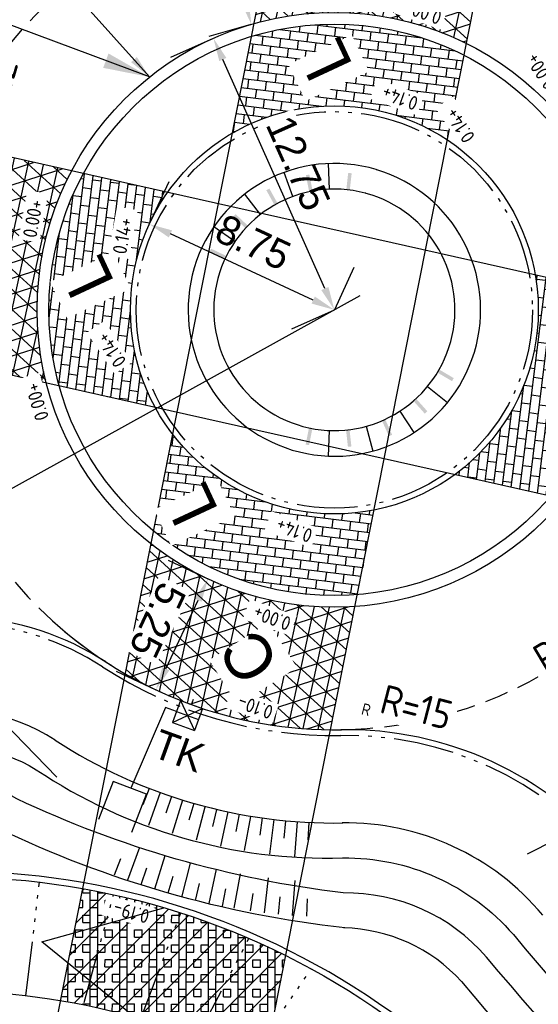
# Model space of a CAD drawing. Header units: metres. Extents: x 121793 to 127505, y 451003 to 453667.
# Tile 21 of 40: x 122173 to 122195, y 452578 to 452620. Entities that reach past the tile are written whole.
import ezdxf

# ---------------------------------------------------------------- set-up
doc = ezdxf.new("R2010")
doc.units = ezdxf.units.M
doc.header["$LTSCALE"] = 4
for name, pattern in [('ontwerpbestand sloot WK$0$STIPPELFIJN', [0.375, 0.25, -0.125]), ('ontwerpbestand sloot WK$0$STREEP-2X-PUNT', [1.03, 0.65, -0.1, 0.04, -0.1, 0.04, -0.1]), ('STREEP-4X-PUNT', [1.3100000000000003, 0.65, -0.1, 0.04, -0.1, 0.04, -0.1, 0.04, -0.1, 0.04, -0.1])]:
    doc.linetypes.add(name, pattern=pattern)
for name, color, linetype in [('WEG-AS-BEMATING18', 1, 'Continuous'), ('WEG-NW-ARCERING18', 1, 'Continuous'), ('WEG-NW-BAND-10x20', 7, 'STREEP-4X-PUNT'), ('WEG-NW-BAND-11_22', 7, 'ontwerpbestand sloot WK$0$STREEP-2X-PUNT'), ('WEG-NW-BAND-15_25', 7, 'FENCELINE1'), ('WEG-NW-BERM', 3, 'Continuous'), ('WEG-NW-HOOGTE ROTONDE', 4, 'Continuous'), ('WEG-NW-MARKERING', 7, 'ontwerpbestand sloot WK$0$STIPPELFIJN'), ('WEG-NW-RIOLERING', 4, 'RIOLERING'), ('WEG-NW-RIOLERING KOLKLEIDING 125', 3, 'DRAINAGE'), ('WEG-NW-RIOLERING-cont', 4, 'Continuous'), ('WEG-NW-ROTONDEBAND', 7, 'Continuous'), ('WEG-NW-VERHARDING', 42, 'Continuous'), ('WEG-NW-VERHARDINGSTYPE', 2, 'Continuous'), ('WEG-NW-WATERGANG', 5, 'Continuous'), ('WEG-XX-BEMATING25', 7, 'Continuous'), ('WEG-XX-HULPLIJNEN', 40, 'Continuous'), ('WEG-XX-TEKST 1 op 200', 7, 'Continuous'), ('WEG-XX-TEKST25', 7, 'Continuous'), ('WEG-XX-TEKST25 RADIUS', 7, 'Continuous'), ('WEG-XX-TEKST25 RADIUS 1 op 200', 7, 'Continuous')]:
    doc.layers.add(name, color=color, linetype=linetype)
doc.layers.add('WEG-NW-HULPLIJNEN', color=40, linetype='Continuous', plot=False)
doc.styles.add('25MM-500', font='provutr.shx', dxfattribs={"height": 1.25})
doc.styles.add('DIMENSIE', font='provutr.shx')
doc.styles.add('ontwerpbestand sloot WK$0$50MM-500', font='provutr.shx', dxfattribs={"height": 2.5})
doc.styles.add('ontwerpbestand sloot WK$0$DIMENSIE', font='provutr.shx')
doc.styles.add('STANDAARD', font='isocp2.shx')
doc.linetypes.add('DRAINAGE', pattern='A,0.4,-0.1,[202,BLOK.SHX,S=0.125,R=0,X=0,Y=0],-0.2', length=0.7000000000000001)
doc.linetypes.add('FENCELINE1', pattern='A,6.35,-2.54,[133,ltypeshp.shx,S=2.54,R=0,X=-2.54,Y=0],-2.54,25.4', length=36.83)
doc.linetypes.add('RIOLERING', pattern='A,0.8,-0.4,[201,BLOK.SHX,S=0.25,R=0,X=0,Y=0],-0.2', length=1.4)
doc.dimstyles.new('ontwerpbestand sloot WK$0$WVV500', dxfattribs={"dimtxt": 1.25, "dimasz": 1, "dimexe": 0, "dimexo": 2, "dimgap": 0.5, "dimtad": 1, "dimzin": 0, "dimdsep": 46, "dimtxsty": 'ontwerpbestand sloot WK$0$DIMENSIE', "dimcen": 0, "dimdle": 1.25, "dimclrd": 256, "dimclre": 256, "dimclrt": 256, "dimaunit": 2, "dimadec": 0, "dimazin": 0, "dimtfac": 1, "dimtdec": 3, "dimtix": 1, "dimtmove": 2, "dimatfit": 3, "dimfxl": 0, "dimtolj": 1, "dimtzin": 0, "dimarcsym": 0})
doc.dimstyles.new('WVV500', dxfattribs={"dimtxt": 1.25, "dimasz": 1, "dimexe": 0, "dimexo": 2, "dimgap": 0.5, "dimtad": 1, "dimzin": 0, "dimdsep": 46, "dimtxsty": 'DIMENSIE', "dimcen": 0, "dimdle": 1.25, "dimclrd": 256, "dimclre": 256, "dimclrt": 256, "dimaunit": 2, "dimadec": 0, "dimazin": 0, "dimtfac": 1, "dimtdec": 3, "dimtix": 1, "dimtmove": 2, "dimatfit": 3, "dimfxl": 0, "dimtolj": 1, "dimtzin": 0, "dimarcsym": 0})
pattern_1 = [(83.00000000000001, (0, 0), (-0.3781600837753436, 0.04643221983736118), []), (173, (0, 0), (-0.09286443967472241, -0.7563201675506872), [0.3809999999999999, -0.3809999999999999]), (173, (0.04643221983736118, 0.3781600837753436), (-0.09286443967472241, -0.7563201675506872), [-0.3809999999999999, 0.3809999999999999])]

# ---------------------------------------------------------------- blocks, each defined once
blk = doc.blocks.new('*D43')
at = {"layer": 'Defpoints', "color": 0, "linetype": 'Continuous', "transparency": 16777216}
for p in [(122178.5969658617, 452611.5465480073), (122178.5969764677, 452611.546570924), (122186.5377781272, 452607.8714969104)]:
    blk.add_point(p, dxfattribs=at)
at = {"layer": 'WEG-XX-BEMATING25', "linetype": 'Continuous', "lineweight": -2, "transparency": 16777216}
for p, q in [((122179.436977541, 452613.3615908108), (122178.5969764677, 452611.546570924)), ((122185.6302673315, 452608.2915256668), (122179.5044978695, 452611.1265650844)), ((122187.3777898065, 452609.6865397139), (122186.5377887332, 452607.8715198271))]:
    blk.add_line(p, q, dxfattribs=at)
at = {"layer": 'WEG-XX-BEMATING25', "linetype": 'Continuous', "transparency": 16777216}
for points in [[(122179.5744988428, 452611.2778186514), (122179.4344968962, 452610.9753115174), (122178.5969764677, 452611.546570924)], [(122185.7002683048, 452608.4427792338), (122185.5602663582, 452608.1402720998), (122186.5377887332, 452607.8715198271)]]:
    blk.add_solid(points, dxfattribs=at)
at = {"layer": 'WEG-XX-BEMATING25', "linetype": 'Continuous', "transparency": 16777216, "insert": (122183.0560123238, 452610.7648448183), "char_height": 1.25, "attachment_point": 5, "rotation": 335.16504382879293, "style": 'ontwerpbestand sloot WK$0$DIMENSIE', "bg_fill": 3, "box_fill_scale": 1.1, "bg_fill_color": 256, "bg_fill_true_color": 13158600, "bg_fill_transparency": 0}
blk.add_mtext('\\A1;8.75', dxfattribs=at)
blk = doc.blocks.new('*D44')
at = {"layer": 'Defpoints', "color": 0, "linetype": 'Continuous', "transparency": 16777216}
for p in [(122181.3460959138, 452619.5166218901), (122181.3460959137, 452619.5166218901), (122186.537788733, 452607.8715198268)]:
    blk.add_point(p, dxfattribs=at)
at = {"layer": 'WEG-XX-BEMATING25', "linetype": 'Continuous', "lineweight": -2, "transparency": 16777216}
for p, q in [((122179.5194108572, 452618.7022376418), (122181.3460959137, 452619.5166218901)), ((122186.1305966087, 452608.7848623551), (122181.7532880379, 452618.6032793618)), ((122184.7111036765, 452607.0571355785), (122186.5377887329, 452607.8715198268))]:
    blk.add_line(p, q, dxfattribs=at)
at = {"layer": 'WEG-XX-BEMATING25', "linetype": 'Continuous', "transparency": 16777216}
for points in [[(122181.9055117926, 452618.6711447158), (122181.6010642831, 452618.5354140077), (122181.3460959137, 452619.5166218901)], [(122186.2828203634, 452608.8527277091), (122185.978372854, 452608.716997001), (122186.5377887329, 452607.8715198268)]]:
    blk.add_solid(points, dxfattribs=at)
at = {"layer": 'WEG-XX-BEMATING25', "linetype": 'Continuous', "transparency": 16777216, "insert": (122184.9848098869, 452614.1590086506), "char_height": 1.25, "attachment_point": 5, "rotation": 294.0285700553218, "style": 'ontwerpbestand sloot WK$0$DIMENSIE', "bg_fill": 3, "box_fill_scale": 1.1, "bg_fill_color": 256, "bg_fill_true_color": 13158600, "bg_fill_transparency": 0}
blk.add_mtext('\\A1;12.75', dxfattribs=at)
blk = doc.blocks.new('*D45')
at = {"layer": 'Defpoints', "color": 0, "linetype": 'Continuous', "transparency": 16777216}
blk.add_point((122186.5377781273, 452607.8714969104), dxfattribs=at)
at = {"layer": 'WEG-XX-BEMATING25', "linetype": 'Continuous', "lineweight": -2, "transparency": 16777216}
blk.add_line((122187.6316883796, 452608.4763608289), (122171.6605986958, 452599.6453476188), dxfattribs=at)
at = {"layer": 'WEG-XX-BEMATING25', "linetype": 'Continuous', "transparency": 16777216, "insert": (122168.1186137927, 452597.6868516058), "char_height": 1.25, "attachment_point": 5, "rotation": 28.939848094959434, "style": 'ontwerpbestand sloot WK$0$DIMENSIE', "bg_fill": 3, "box_fill_scale": 1.1, "bg_fill_color": 256, "bg_fill_true_color": 13158600, "bg_fill_transparency": 0}
blk.add_mtext('\\A1;R18.00', dxfattribs=at)
at = {"layer": 'Defpoints', "color": 0, "linetype": 'Continuous', "transparency": 16777216}
blk.add_point((122170.785470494, 452599.161456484), dxfattribs=at)
at = {"layer": 'WEG-XX-BEMATING25', "linetype": 'Continuous', "lineweight": -2, "transparency": 16777216}
blk.add_arc((122186.5377781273, 452607.8714969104), 18.00000000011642, 179.0419538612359, 208.9398480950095, dxfattribs=at)
at = {"layer": 'WEG-XX-BEMATING25', "linetype": 'Continuous', "transparency": 16777216}
blk.add_solid([(122171.5799501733, 452599.7912023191), (122171.7412472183, 452599.4994929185), (122170.785470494, 452599.161456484)], dxfattribs=at)
blk = doc.blocks.new('TK-O')
at = {"layer": 'WEG-NW-RIOLERING-cont'}
for p, q in [((-0.5, 1), (0.5, 1)), ((-0.5, 0), (0.5, 1)), ((-0.5, 1), (0.5, 0)), ((-0.5, 1), (-0.5, 0)), ((0, 1), (0, 1.25)), ((0.5, 1), (0.5, 0)), ((-0.5, 0.5), (0.5, 0.5)), ((-0.5, 0), (0.5, 0))]:
    blk.add_line(p, q, dxfattribs=at)
at = {"layer": 'WEG-NW-RIOLERING-cont', "style": '25MM-500'}
blk.add_text('TK', height=1.25, dxfattribs=at).set_placement((-0.9006499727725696, -1.669300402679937))
blk = doc.blocks.new('*D91')
at = {"layer": 'Defpoints', "color": 0, "linetype": 'Continuous', "transparency": 16777216}
for p in [(122181.5527466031, 452625.1678502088), (122181.666674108, 452625.1998759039), (122183.0874163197, 452620.1457587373)]:
    blk.add_point(p, dxfattribs=at)
at = {"layer": 'WEG-XX-BEMATING25', "linetype": 'Continuous', "lineweight": -2, "transparency": 16777216}
for p, q in [((122179.7412999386, 452624.6586418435), (122181.5527466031, 452625.1678502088)), ((122182.7028717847, 452621.076420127), (122181.8233636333, 452624.2051631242)), ((122181.1620421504, 452619.604524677), (122182.9734888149, 452620.1137330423))]:
    blk.add_line(p, q, dxfattribs=at)
at = {"layer": 'WEG-XX-BEMATING25', "linetype": 'Continuous', "transparency": 16777216}
blk.add_solid([(122182.8633196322, 452621.1215229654), (122182.5424239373, 452621.0313172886), (122182.9734888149, 452620.1137330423)], dxfattribs=at)
at = {"layer": 'WEG-XX-BEMATING25', "linetype": 'Continuous', "transparency": 16777216, "insert": (122181.0783876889, 452622.4161036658), "char_height": 1.25, "attachment_point": 5, "rotation": 105.70098703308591, "style": 'ontwerpbestand sloot WK$0$DIMENSIE', "bg_fill": 3, "box_fill_scale": 1.1, "bg_fill_color": 256, "bg_fill_true_color": 13158600, "bg_fill_transparency": 0}
blk.add_mtext('\\A1;5.25', dxfattribs=at)
at = {"layer": 'WEG-XX-BEMATING25', "linetype": 'Continuous', "transparency": 16777216}
blk.add_solid([(122181.9838114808, 452624.2502659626), (122181.6629157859, 452624.1600602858), (122181.5527466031, 452625.1678502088)], dxfattribs=at)
blk = doc.blocks.new('*D92')
at = {"layer": 'Defpoints', "color": 0, "linetype": 'Continuous', "transparency": 16777216}
for p in [(122181.1132039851, 452596.3333903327), (122181.2203014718, 452596.2830390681), (122178.986589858, 452591.5319190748)]:
    blk.add_point(p, dxfattribs=at)
at = {"layer": 'WEG-XX-BEMATING25', "linetype": 'Continuous', "lineweight": -2, "transparency": 16777216}
for p, q in [((122179.4103545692, 452597.1339751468), (122181.1132039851, 452596.3333903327)), ((122179.3049604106, 452592.4872437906), (122180.6877359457, 452595.4284168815)), ((122177.1766429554, 452592.3828551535), (122178.8794923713, 452591.5822703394))]:
    blk.add_line(p, q, dxfattribs=at)
at = {"layer": 'WEG-XX-BEMATING25', "linetype": 'Continuous', "transparency": 16777216, "insert": (122178.9535556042, 452594.5633495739), "char_height": 1.25, "attachment_point": 5, "rotation": 244.81970762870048, "style": 'ontwerpbestand sloot WK$0$DIMENSIE', "bg_fill": 3, "box_fill_scale": 1.1, "bg_fill_color": 256, "bg_fill_true_color": 13158600, "bg_fill_transparency": 0}
blk.add_mtext('\\A1;5.25', dxfattribs=at)
at = {"layer": 'WEG-XX-BEMATING25', "linetype": 'Continuous', "transparency": 16777216}
for points in [[(122180.5369070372, 452595.4993282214), (122180.8385648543, 452595.3575055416), (122181.1132039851, 452596.3333903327)], [(122179.1541315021, 452592.5581551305), (122179.4557893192, 452592.4163324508), (122178.8794923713, 452591.5822703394)]]:
    blk.add_solid(points, dxfattribs=at)

msp = doc.modelspace()

# ---------------------------------------------------------------- hatches: boundary and pattern name
at = {"layer": 'WEG-NW-ARCERING18'}
h = msp.add_hatch(dxfattribs=at)
h.set_pattern_fill('NET3', color=256, scale=0.1999999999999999, angle=-102.3205527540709, style=0)
h.set_pattern_definition([(257.6794472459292, (0, 0), (0.6203753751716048, -0.1354968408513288), []), (317.6794472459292, (0, 0), (0.4275313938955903, 0.4695124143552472), []), (17.67944724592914, (0, 0), (-0.1928439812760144, 0.605009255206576), [])])
h.paths.add_polyline_path([(122187.4232762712, 452595.152283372, -0.1858199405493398), (122178.6663514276, 452597.8413851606), (122177.5618768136, 452592.2692854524, 0.02700938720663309), (122179.2961186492, 452591.3925540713, 0.1016213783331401), (122186.3766881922, 452589.8722225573)])
h.paths.add_polyline_path([(122193.2545796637, 452624.5713424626, 0.05544613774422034), (122189.4206113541, 452625.6391555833, 0.07301621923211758), (122184.1919171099, 452625.7179905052), (122183.0874163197, 452620.1457587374, -0.1858199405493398), (122192.2079891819, 452619.2912695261)])
h.paths.add_polyline_path([(122184.5659962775, 452627.6052284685), (122184.1919171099, 452625.7179905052, -0.07301621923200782), (122189.4206113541, 452625.6391555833, -0.05544613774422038), (122193.2545796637, 452624.5713424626), (122193.5355052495, 452625.9886184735, -0.1555771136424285)])
h = msp.add_hatch(dxfattribs=at)
h.set_pattern_fill('BRICK', color=256, scale=0.06, angle=173, style=0)
h.set_pattern_definition([(173, (122182.1556775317, 452615.1542290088), (-0.04643221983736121, -0.3781600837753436), []), (263, (122182.1556775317, 452615.1542290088), (0.7563201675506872, -0.09286443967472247), [0.3809999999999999, -0.3809999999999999]), (263, (122181.7775174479, 452615.2006612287), (0.7563201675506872, -0.09286443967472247), [-0.3809999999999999, 0.3809999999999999])])
h.paths.add_polyline_path([(122192.1070994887, 452618.7822787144, 0.1940910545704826), (122182.9778132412, 452619.5928086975), (122182.1556775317, 452615.4451152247, -0.2854081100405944), (122191.3879650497, 452615.1542290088)])
h = msp.add_hatch(dxfattribs=at)
h.set_pattern_fill('NET3', color=256, scale=0.1999999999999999, angle=-102.3205527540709, style=0)
h.set_pattern_definition([(257.6794472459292, (122164.8559131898, 452604.7271676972), (0.6203753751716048, -0.1354968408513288), []), (317.6794472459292, (122164.8559131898, 452604.7271676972), (0.4275313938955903, 0.4695124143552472), []), (17.67944724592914, (122164.8559131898, 452604.7271676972), (-0.1928439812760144, 0.605009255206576), [])])
edge = h.paths.add_edge_path()
edge.add_arc((122186.5377781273, 452607.8714969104), 18.00000000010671, 156.6657237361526, 171.3884237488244)
edge.add_arc((122153.9102304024, 452612.815495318), 15.00000000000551, 334.03569010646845, 351.3778393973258, ccw=False)
edge.add_line((122167.3962344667, 452606.2483274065), (122174.1815775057, 452604.7271676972))
edge.add_arc((122186.5377781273, 452607.8714969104), 12.75000000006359, 152.1706547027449, 194.2772394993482, ccw=False)
edge.add_line((122175.2624177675, 452613.8237022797), (122170.0100055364, 452615.0012047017))
h = msp.add_hatch(dxfattribs=at)
h.set_pattern_fill('BRICK', color=256, scale=0.06, angle=83.00000000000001, style=0)
h.set_pattern_definition(pattern_1)
h.paths.add_polyline_path([(122179.3777832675, 452612.9011065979), (122175.7687424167, 452613.710192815, 0.124846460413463), (122174.2877781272, 452607.8714969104, 0.0676065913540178), (122174.7316352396, 452604.603854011), (122178.8576485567, 452603.6788712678, -0.1255774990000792), (122177.7877781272, 452607.8714969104, -0.1543011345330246)])
h = msp.add_hatch(dxfattribs=at)
h.set_pattern_fill('BRICK', color=256, scale=0.06, angle=83.00000000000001, style=0)
h.set_pattern_definition(pattern_1)
h.paths.add_polyline_path([(122198.7877781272, 452607.8714969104, 0.01393629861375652), (122198.7687519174, 452608.5539777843), (122195.1597110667, 452609.3630640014, -0.04285154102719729), (122195.2877781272, 452607.8714969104, -0.2396267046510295), (122191.6929954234, 452600.8014025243), (122195.8190087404, 452599.8764197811, 0.1796689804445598)])
h = msp.add_hatch(dxfattribs=at)
h.set_pattern_fill('BRICK', color=256, scale=0.06, angle=173, style=0)
h.set_pattern_definition([(173, (122178.7759545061, 452595.6214969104), (-0.04643221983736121, -0.3781600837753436), []), (263, (122178.7759545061, 452595.6214969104), (0.7563201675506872, -0.09286443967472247), [0.3809999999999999, -0.3809999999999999]), (263, (122178.3977944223, 452595.6679291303), (0.7563201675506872, -0.09286443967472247), [-0.3809999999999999, 0.3809999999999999])])
h.paths.add_polyline_path([(122188.2433004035, 452599.2893238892, -0.2854081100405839), (122179.5980902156, 452602.5420286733), (122178.7759545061, 452598.3943352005, 0.1940910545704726), (122187.5241659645, 452595.6612741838)])
h = msp.add_hatch(dxfattribs=at)
h.set_pattern_fill('BOX', color=256, scale=0.05, angle=359.9147, style=0)
h.set_pattern_definition([(89.91470000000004, (122174.783285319, 452575.2623501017), (-1.269998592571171, 0.001890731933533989), []), (89.91470000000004, (122175.1007849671, 452575.2618774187), (-1.269998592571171, 0.001890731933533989), []), (359.9147, (122174.783285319, 452575.2623501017), (0.001890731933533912, 1.269998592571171), [-0.3174999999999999, 0.3174999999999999]), (359.9147, (122174.783758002, 452575.5798497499), (0.001890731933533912, 1.269998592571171), [-0.3174999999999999, 0.3174999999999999]), (359.9147, (122174.7842306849, 452575.897349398), (0.001890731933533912, 1.269998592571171), [0.3174999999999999, -0.3174999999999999]), (359.9147, (122174.7847033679, 452576.2148490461), (0.001890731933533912, 1.269998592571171), [0.3174999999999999, -0.3174999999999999]), (89.91470000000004, (122175.4182846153, 452575.2614047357), (-1.269998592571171, 0.001890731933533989), [0.3174999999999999, -0.3174999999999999]), (89.91470000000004, (122175.7357842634, 452575.2609320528), (-1.269998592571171, 0.001890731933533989), [0.3174999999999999, -0.3174999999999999])])
h.paths.add_polyline_path([(122175.7373219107, 452583.064364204), (122174.783285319, 452578.2512277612, -0.08279438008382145), (122183.4807900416, 452575.2623501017), (122184.4572472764, 452580.1885992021, 0.07176707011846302)])
h = msp.add_hatch(dxfattribs=at)
h.set_pattern_fill('ANSI31', color=256, scale=0.25, angle=359.9147, style=0)
h.set_pattern_definition([(44.91470000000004, (0, 0), (-0.560429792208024, 0.562100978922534), [])])
h.paths.add_polyline_path([(122175.7373219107, 452583.064364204), (122174.783285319, 452578.2512277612, -0.08279438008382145), (122183.4807900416, 452575.2623501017), (122184.4572472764, 452580.1885992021, 0.07176707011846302)])

# ---------------------------------------------------------------- linework, layer by layer
at = {"layer": 'WEG-AS-BEMATING18'}
for p, q in [((122190.5411364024, 452604.5922161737), (122191.3920895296, 452603.8951661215)), ((122189.3534979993, 452603.5295840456), (122189.9520062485, 452602.6066604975)), ((122187.8988390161, 452602.8787082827), (122188.1881443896, 452601.8174343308))]:
    msp.add_line(p, q, dxfattribs=at)
for points in [[(122190.959831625, 452605.1833677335), (122191.0358806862, 452605.3126541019), (122191.5856537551, 452604.8152455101), (122191.6617028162, 452604.9445318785)], [(122189.9322137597, 452603.9653063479), (122190.0439956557, 452604.065322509), (122190.4163508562, 452603.4242161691), (122190.5281327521, 452603.5242323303)], [(122188.5826942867, 452603.1176807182), (122188.7196084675, 452603.1789418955), (122188.8792344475, 452602.454935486), (122189.0161486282, 452602.5161966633)]]:
    msp.add_solid(points, dxfattribs=at)
at = {"layer": 'WEG-NW-BAND-10x20', "ltscale": 0.9, "flags": 128}
for points in [[(122173.3030488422, 452578.4584081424), (122173.8810022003, 452583.3374941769)], [(122180.6039638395, 452576.6143937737), (122182.873549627, 452580.9239255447)], [(122182.8714469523, 452575.6995473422), (122185.5495741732, 452579.6185154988)]]:
    msp.add_lwpolyline(points, dxfattribs=at)
at = {"layer": 'WEG-NW-BAND-11_22'}
msp.add_circle((122186.5377781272, 452607.8714969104), 8.5, dxfattribs=at)
at = {"layer": 'WEG-NW-BERM'}
for p, q in [((122182.453682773, 452586.2534982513), (122182.3118491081, 452585.5152477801)), ((122182.9442996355, 452586.1570634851), (122182.6630386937, 452584.6930878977)), ((122182.501684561, 452583.6911619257), (122182.2186097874, 452582.2177452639)), ((122181.8683702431, 452583.0448501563), (122181.7264632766, 452582.3062181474))]:
    msp.add_line(p, q, dxfattribs=at)
at = {"layer": 'WEG-NW-BERM', "flags": 128}
for points in [[(122178.5922899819, 452587.3557158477), (122178.3209103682, 452586.6542429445)], [(122179.0673275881, 452587.1781903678), (122178.55842646, 452585.7671554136)], [(122179.5445848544, 452587.0122183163), (122179.305688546, 452586.2990285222)], [(122180.0240396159, 452586.8576843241), (122179.5802209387, 452585.4248462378)], [(122180.5056734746, 452586.7144926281), (122180.299560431, 452585.9911472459)], [(122180.9845523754, 452586.5569612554), (122180.6130779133, 452585.1305570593)], [(122181.4738090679, 452586.4534467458), (122181.3027526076, 452585.7297972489)], [(122181.9635192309, 452586.3522925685), (122181.6516379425, 452584.8850740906)], [(122183.4406506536, 452586.0904752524), (122183.3346513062, 452585.3458442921)], [(122183.9373155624, 452586.0255208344), (122183.7597061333, 452584.5360729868)], [(122184.4361361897, 452585.9717870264), (122184.364093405, 452585.223107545)], [(122184.9371247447, 452585.929337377), (122184.8275295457, 452584.4333464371)], [(122185.4402969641, 452585.8982537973), (122185.4025066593, 452585.1470660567)], [(122178.1712546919, 452584.8276565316), (122177.6623535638, 452583.4166215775)], [(122177.361749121, 452584.3318496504), (122177.0903695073, 452583.6303767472)], [(122179.2581316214, 452584.4635442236), (122178.8143129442, 452583.0307061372)], [(122178.4759065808, 452583.929967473), (122178.2370102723, 452583.2167776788)], [(122180.3567756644, 452584.1505105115), (122179.9787440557, 452582.6989278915)], [(122181.4614860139, 452583.8893916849), (122181.1496047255, 452582.422173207)], [(122179.6003524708, 452583.5816370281), (122179.3942394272, 452582.858291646)], [(122183.7038260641, 452583.5181612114), (122183.5262166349, 452582.0287133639)], [(122180.7353431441, 452583.2859511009), (122180.5623207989, 452582.5539849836)], [(122184.8396637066, 452583.4088915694), (122184.7300685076, 452581.9129006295)], [(122183.034190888, 452582.8515547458), (122182.9281915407, 452582.1069237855)], [(122184.1988801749, 452582.7126929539), (122184.1268373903, 452581.9640134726)], [(122185.3737192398, 452582.6266612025), (122185.335928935, 452581.875473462)]]:
    msp.add_lwpolyline(points, dxfattribs=at)
msp.add_lwpolyline([(122186.9811837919, 452581.3749876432, -0.0847315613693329), (122172.1002629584, 452585.6497023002, 0.1978886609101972), (122169.2662505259, 452586.0378275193), (122160.3331560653, 452583.5454093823, 0.06048287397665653), (122158.1063405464, 452582.6224857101), (122151.1682934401, 452578.7076079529)], format="xyb", dxfattribs=at)
at = {"layer": 'WEG-NW-BERM'}
for centre, radius, start, end in [((122170.193421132, 452582.7147484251), 8, 56.98818953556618, 105.5896068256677), ((122186.5377781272, 452607.8714969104), 21.9999999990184, 236.9881895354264, 270.9577926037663), ((122187.0336644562, 452574.8752010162), 11, 39.82176548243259, 90.86101454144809), ((122186.7997424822, 452574.3593887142), 7.016206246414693, 42.23408995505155, 88.8872709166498), ((122275.3270705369, 452648.5588275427), 108.4999999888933, 219.8217654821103, 233.4893237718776)]:
    msp.add_arc(centre, radius, start, end, dxfattribs=at)
at = {"layer": 'WEG-NW-MARKERING'}
for centre, radius, start, end in [((122186.5377806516, 452607.8715083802), 17.99999999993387, 80.78397565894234, 157.3587599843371), ((122186.5377554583, 452607.8714893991), 18.00002277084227, 0.7928760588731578, 80.78390617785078), ((122186.538139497, 452607.8714233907), 18.00000000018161, 172.6757561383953, 246.275799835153), ((122186.5377743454, 452607.8714749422), 18.00000000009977, 272.074947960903, 346.0971348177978)]:
    msp.add_arc(centre, radius, start, end, dxfattribs=at)
at = {"layer": 'WEG-NW-RIOLERING'}
msp.add_lwpolyline([(122177.8464329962, 452585.4767502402), (122178.4749890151, 452587.110673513), (122177.0466829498, 452587.6577959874), (122176.4208447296, 452586.0239963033)], dxfattribs=at)
at = {"layer": 'WEG-NW-RIOLERING KOLKLEIDING 125', "ltscale": 0.75}
msp.add_lwpolyline([(122179.7661572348, 452590.6481072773), (122179.2960572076, 452590.818418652), (122177.8002849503, 452587.3691235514)], dxfattribs=at)
at = {"layer": 'WEG-NW-ROTONDEBAND'}
msp.add_circle((122186.5377781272, 452607.8714969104), 12.25, dxfattribs=at)
at = {"layer": 'WEG-NW-VERHARDING'}
for points in [[(122147.6855095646, 452584.9681108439, 0.01073475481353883), (122147.1145339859, 452584.6702230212, 0.7007590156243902), (122148.5564544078, 452575.3820259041), (122151.3438546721, 452574.8334760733, 0.08875497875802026), (122157.6030407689, 452575.5553313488), (122159.8208460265, 452576.6176098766, 0.4197077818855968), (122160.2825021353, 452577.9682820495), (122158.5582085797, 452581.4017243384, -0.3201550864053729), (122194.7277685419, 452572.1101905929), (122191.7407330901, 452569.6271134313, 0.3532298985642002)], [(122191.3805240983, 452568.8908785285, 0.318760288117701), (122159.977484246, 452576.7110822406, 0.3153258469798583)]]:
    msp.add_lwpolyline(points, format="xyb", dxfattribs=at)
for radius in [12.75, 8.75]:
    msp.add_circle((122186.5377781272, 452607.8714969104), radius, dxfattribs=at)
for centre, radius, start, end in [((122170.193421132, 452582.7147484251), 12, 56.98818953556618, 116.321762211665), ((122186.5377781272, 452607.8714969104), 17.9999999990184, 227.8134011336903, 270.9577926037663), ((122187.0336644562, 452574.8752010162), 15, 39.82176548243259, 90.86101454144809)]:
    msp.add_arc(centre, radius, start, end, dxfattribs=at)
at = {"layer": 'WEG-NW-WATERGANG'}
msp.add_lwpolyline([(122150.9254332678, 452582.0152084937), (122156.9492751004, 452585.4142347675, -0.06048287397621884), (122159.1760906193, 452586.3371584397), (122168.4600152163, 452588.9274615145, -0.2066239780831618), (122173.748009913, 452588.1567377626, 0.1559594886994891), (122186.8909151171, 452584.3741284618, -0.2217531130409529), (122194.2198546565, 452581.0887748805, 0.05795113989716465), (122212.5277164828, 452563.7234361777), (122214.6438205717, 452562.2191999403), (122213.7513617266, 452561.0135809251), (122211.6649329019, 452562.5580587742, -0.05991714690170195), (122193.0680330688, 452580.1274760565, 0.2208867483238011), (122186.9134492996, 452582.8742977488, -0.08017989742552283), (122172.9174753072, 452586.9075432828, 0.2031217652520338), (122168.8631328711, 452587.4826445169), (122159.7546233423, 452584.9412839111, 0.06048287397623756), (122157.5278078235, 452584.0183602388), (122151.7003252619, 452580.7301320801)], format="xyb", dxfattribs=at)
at = {"layer": 'WEG-XX-HULPLIJNEN', "flags": 128}
msp.add_lwpolyline([(122194.8192309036, 452584.5496396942), (122225.484211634, 452600.0477963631)], dxfattribs=at)

# ---------------------------------------------------------------- block references
at = {"layer": 'WEG-NW-RIOLERING', "rotation": 340.0851801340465}
msp.add_blockref('TK-O', (122180.0659458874, 452590.0076958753), dxfattribs=at)

# ---------------------------------------------------------------- leaders
at = {"layer": 'WEG-XX-TEKST 1 op 200', "annotation_type": 0, "has_hookline": 1, "hookline_direction": 0, "text_width": 5.800393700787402, "horizontal_direction": (-0.515511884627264, 0.8568824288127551, 0)}
msp.add_leader([(122178.6064660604, 452617.8543216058), (122174.9417093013, 452621.9473960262)], dimstyle='WVV500', override={"dimasz": 1}, dxfattribs=at)
at = {"layer": 'WEG-XX-TEKST25', "annotation_type": 0, "has_hookline": 1, "hookline_direction": 0, "text_width": 14.50098425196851, "horizontal_direction": (-0.515511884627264, 0.8568824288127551, 0)}
msp.add_leader([(122178.6064660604, 452617.8543216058), (122143.8303636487, 452630.8362230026), (122142.7993398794, 452632.5499878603)], dimstyle='WVV500', override={"dimasz": 2}, dxfattribs=at)

# ---------------------------------------------------------------- next in the draw order: dimensions: what is measured, and where the dimension line sits
at = {"layer": 'WEG-XX-BEMATING25', "linetype": 'Continuous'}
dim = msp.add_aligned_dim(p1=(122186.5377781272, 452607.8714969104), p2=(122178.5969658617, 452611.5465480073), distance=-2.525198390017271e-05, dimstyle='ontwerpbestand sloot WK$0$WVV500', override={"dimtfill": 1}, dxfattribs=at)
dim.commit()
dim.dimension.update_dxf_attribs({"geometry": '*D43', "text_midpoint": (122183.0560123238, 452610.7648448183)})

# ---------------------------------------------------------------- next in the draw order: linework, layer by layer
at = {"layer": 'WEG-AS-BEMATING18'}
msp.add_solid([(122187.0493906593, 452613.021169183), (122187.1984200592, 452613.0041791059), (122187.1316326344, 452613.7425592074), (122187.2806620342, 452613.7255691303)], dxfattribs=at)

# ---------------------------------------------------------------- next in the draw order: dimensions: what is measured, and where the dimension line sits
at = {"layer": 'WEG-XX-BEMATING25', "linetype": 'Continuous'}
dim = msp.add_aligned_dim(p1=(122186.5377887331, 452607.8715198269), p2=(122181.3460959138, 452619.5166218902), distance=1.1673758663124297e-10, dimstyle='ontwerpbestand sloot WK$0$WVV500', override={"dimtfill": 1}, dxfattribs=at)
dim.commit()
dim.dimension.update_dxf_attribs({"geometry": '*D44', "text_midpoint": (122184.9848098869, 452614.1590086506)})

# ---------------------------------------------------------------- next in the draw order: hatches: boundary and pattern name
at = {"layer": 'WEG-NW-ARCERING18'}
h = msp.add_hatch(dxfattribs=at)
h.set_pattern_fill('NET3', color=256, scale=0.2, angle=257.6794, style=0)
h.set_pattern_definition([(257.6794, (0, 0), (0.6203752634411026, -0.1354973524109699), []), (317.6794, (0, 0), (0.427531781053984, 0.4695120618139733), []), (17.67939999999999, (0, 0), (-0.1928434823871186, 0.6050094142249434), [])])
h.paths.add_polyline_path([(122171.6186126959, 452629.5459532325), (122168.4461178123, 452627.9425665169), (122169.5460726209, 452626.0176335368, -0.07622493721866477), (122170.8512851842, 452622.6221954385), (122174.5165064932, 452624.4746073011)])
h.paths.add_polyline_path([(122172.0207599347, 452629.7491994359), (122171.6186126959, 452629.5459532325), (122174.5165064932, 452624.4746073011), (122174.9248159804, 452624.6809679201, -0.02398515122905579), (122174.8475526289, 452624.8022812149)])
h.paths.add_polyline_path([(122175.3249977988, 452630.9204770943, -0.0005570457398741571), (122175.1043324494, 452631.3076445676), (122174.702749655, 452631.1046836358, 0.0005111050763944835), (122174.9342877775, 452630.697215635), (122177.4522860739, 452626.2906909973, -0.04961279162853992), (122177.5733686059, 452626.01955293), (122178.0017825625, 452626.2360743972)])
h.paths.add_polyline_path([(122178.7265861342, 452633.1383404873), (122175.1043324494, 452631.3076445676, 0.0005570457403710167), (122175.324997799, 452630.920477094), (122178.0017825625, 452626.2360743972), (122182.8346044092, 452628.6785944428, -0.1021108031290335)])
h.paths.add_polyline_path([(122186.1188969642, 452635.4396479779, -0.0209934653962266), (122185.8026077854, 452635.9839500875, -0.0008679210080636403), (122185.476162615, 452636.5495930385), (122182.2984248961, 452634.943556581, -0.0599067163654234), (122182.7052982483, 452634.3540195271, 0.09427113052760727), (122185.2661605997, 452631.1375735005)])
h.paths.add_polyline_path([(122186.1188969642, 452635.4396479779), (122185.2661605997, 452631.1375735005, 0.02770114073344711), (122186.2320144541, 452630.395653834), (122190.1004807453, 452632.3507862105, -0.173002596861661)])
h.paths.add_polyline_path([(122191.5427604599, 452632.0304849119, -0.04936728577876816), (122190.1004807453, 452632.3507862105), (122186.2320144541, 452630.395653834, 0.1797022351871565), (122193.6646490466, 452628.5450757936)])
h.paths.add_polyline_path([(122194.7978186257, 452632.3570183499, -0.1103749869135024), (122191.5427604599, 452632.0304849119), (122193.6646490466, 452628.5450757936, 0.008883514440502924), (122194.0522273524, 452628.59549331)])
h.paths.add_polyline_path([(122165.6326313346, 452624.8058473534, -0.1336394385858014), (122165.2763942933, 452626.3405804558), (122161.9644918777, 452624.6667368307, 0.06289763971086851), (122162.5507185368, 452623.1469882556, -0.0935850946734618), (122163.8410030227, 452619.0791815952), (122167.1138092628, 452620.733265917, 0.0726068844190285)])
h.paths.add_polyline_path([(122189.2129213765, 452630.5144402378), (122191.5708238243, 452629.924612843), (122192.0258335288, 452631.7435661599), (122189.667931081, 452632.3333935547)], flags=24)
edge = h.paths.add_edge_path(flags=16)
edge.add_line((122190.385681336, 452632.2639401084), (122191.3557897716, 452632.021268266))

# ---------------------------------------------------------------- next in the draw order: linework, layer by layer
at = {"layer": 'WEG-AS-BEMATING18'}
for p, q in [((122186.3252874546, 452613.0421550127), (122186.2801181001, 452614.1412272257)), ((122184.7620610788, 452612.732323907), (122184.3846117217, 452613.7655383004)), ((122183.3672312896, 452611.9615308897), (122182.6932963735, 452612.8309052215)), ((122182.2730731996, 452610.8028721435), (122181.3665636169, 452611.4259615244))]:
    msp.add_line(p, q, dxfattribs=at)
for points in [[(122185.4582155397, 452612.9326606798), (122185.6053482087, 452612.9618223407), (122185.3170559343, 452613.6448694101), (122185.4641886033, 452613.674031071)], [(122183.9694189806, 452612.3641918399), (122184.1007019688, 452612.4367397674), (122183.6182443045, 452612.9996787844), (122183.7495272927, 452613.072226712)], [(122182.7241871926, 452611.3696719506), (122182.8271706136, 452611.4787262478), (122182.1963001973, 452611.8681723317), (122182.2992836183, 452611.9772266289)], [(122181.8406085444, 452610.0434137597), (122181.9055262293, 452610.1786325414), (122181.1860700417, 452610.3576535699), (122181.2509877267, 452610.4928723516)]]:
    msp.add_solid(points, dxfattribs=at)

# ---------------------------------------------------------------- next in the draw order: dimensions: what is measured, and where the dimension line sits
at = {"layer": 'WEG-XX-BEMATING25', "linetype": 'Continuous'}
dim = msp.add_radius_dim(center=(122186.5377781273, 452607.8714969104), mpoint=(122170.785470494, 452599.161456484), dimstyle='ontwerpbestand sloot WK$0$WVV500', override={"dimtfill": 1}, dxfattribs=at)
dim.commit()
dim.dimension.update_dxf_attribs({"geometry": '*D45', "text_midpoint": (122168.1186137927, 452597.6868516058), "dimtype": 164})

# ---------------------------------------------------------------- next in the draw order: hatches: boundary and pattern name
at = {"layer": 'WEG-NW-ARCERING18'}
h = msp.add_hatch(dxfattribs=at)
h.set_pattern_fill('AR-B88', color=256, scale=0.003, angle=118.412, style=0)
h.set_pattern_definition([(118.412, (0, 0), (-0.5361730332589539, -0.2900528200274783), []), (208.412, (0, 0), (-0.3911466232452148, -0.5581393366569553), [0.6096, -0.6096])])
edge = h.paths.add_edge_path()
edge.add_arc((122175.4925886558, 452641.2940723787), 2.749999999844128, 299.8186947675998, 361.5332507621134)
edge.add_line((122178.2416040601, 452641.3676543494), (122175.3960511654, 452639.7416343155))
edge.add_line((122175.3960511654, 452639.7416343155), (122176.0612491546, 452638.4819795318))
edge.add_line((122176.0612491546, 452638.4819795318), (122176.8600456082, 452638.908163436))
edge = h.paths.add_edge_path()
edge.add_arc((122168.2742708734, 452626.2277265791), 7.999999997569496, 196.347986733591, 208.3083342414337)
edge.add_arc((122152.4244335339, 452617.6964526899), 9.999999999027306, 3.7607752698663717, 28.27827789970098, ccw=False)
edge.add_line((122162.4028995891, 452618.3523605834), (122163.5928167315, 452619.0491222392))
edge.add_arc((122152.4244336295, 452617.6964512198), 11.25000000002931, 6.905805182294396, 28.29164053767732)
edge.add_arc((122168.274270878, 452626.2277265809), 6.750000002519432, 194.3817261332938, 208.2916405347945, ccw=False)
edge.add_line((122161.7357994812, 452624.5511551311), (122160.5977117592, 452623.9759627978))
edge = h.paths.add_edge_path()
edge.add_arc((122148.1456954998, 452599.9226812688), 3.500000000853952, 315.675153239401, 341.5968490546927)
edge.add_arc((122160.9552872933, 452595.6607148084), 10.00000000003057, 116.3217622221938, 161.5968490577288, ccw=False)
edge.add_line((122156.5211706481, 452604.6238955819), (122156.708789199, 452604.7167111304))
edge.add_arc((122153.6049075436, 452610.9909376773), 7.000000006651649, 296.3217622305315, 305.5399955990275)
edge.add_line((122157.673805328, 452605.2949679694), (122158.5532713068, 452604.3897108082))
edge.add_arc((122153.6049075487, 452610.9909376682), 8.249999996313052, 296.32176220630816, 306.855694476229, ccw=False)
edge.add_line((122157.2630537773, 452603.5963135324), (122157.0754352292, 452603.5034979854))
edge.add_arc((122160.9552866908, 452595.6607145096), 8.750000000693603, 116.3217578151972, 161.5856133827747)
edge.add_arc((122148.1456955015, 452599.9226812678), 4.749999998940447, 316.2935101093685, 341.61754064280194, ccw=False)
edge.add_line((122151.5794177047, 452596.6406008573), (122150.6495597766, 452597.4771417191))

# ---------------------------------------------------------------- next in the draw order: linework, layer by layer
at = {"layer": 'WEG-AS-BEMATING18'}
msp.add_line((122186.3151083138, 452602.7013130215), (122186.2677752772, 452601.6023318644), dxfattribs=at)
for points in [[(122185.4482536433, 452602.8125141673), (122185.595328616, 452602.7830628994), (122185.3056921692, 452602.1005847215), (122185.4527671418, 452602.0711334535)], [(122187.0392514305, 452602.7208732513), (122187.1883139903, 452602.7375698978), (122187.1200730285, 452601.9993227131), (122187.2691355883, 452602.0160193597)]]:
    msp.add_solid(points, dxfattribs=at)
at = {"layer": 'WEG-NW-BERM', "flags": 128}
for points in [[(122188.3363716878, 452613.8832354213, 1051.337767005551), (122188.3592312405, 452613.8763489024, 0.0009511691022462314)], [(122187.8665161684, 452612.8730304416, 521.429985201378), (122187.9048442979, 452612.862690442, 0.001917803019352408)]]:
    msp.add_lwpolyline(points, format="xyb", close=True, dxfattribs=at)
at = {"layer": 'WEG-XX-HULPLIJNEN', "flags": 128}
for points in [[(122169.5135015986, 452551.6650482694), (122188.6142213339, 452648.02861654)], [(122178.8543967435, 452551.9220900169), (122197.644985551, 452646.7210406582)], [(122216.2751384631, 452604.6293405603), (122147.9765510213, 452619.9407343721)], [(122214.7435023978, 452595.6338668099), (122146.444914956, 452610.9452606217)], [(122153.0342921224, 452610.0705393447), (122174.6296282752, 452587.8418992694)]]:
    msp.add_lwpolyline(points, dxfattribs=at)

# ---------------------------------------------------------------- next in the draw order: texts
at = {"layer": 'WEG-NW-HOOGTE ROTONDE', "char_height": 0.6, "width": 1.829177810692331, "attachment_point": 1, "style": 'STANDAARD', "bg_fill": 3, "box_fill_scale": 1.25, "bg_fill_color": 256, "bg_fill_transparency": 0}
for s, insert, rotation in [('0.00+', (122191.0037515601, 452620.0760424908), 160.55047836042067), ('0.00+', (122195.6062698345, 452617.2476522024), 123.70692572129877), ('0.14+', (122189.9875682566, 452616.4015166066), 160.55047836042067), ('0.14+', (122192.1075697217, 452614.9551788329), 123.70692572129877), ('0.00+', (122173.1625960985, 452611.0313327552), 79.8642210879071), ('0.14+', (122177.0124832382, 452610.3268923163), 79.8642210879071), ('0.14+', (122177.1450779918, 452605.3317724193), 123.70692572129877), ('0.00+', (122173.7262982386, 452603.0602967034), 106.67966899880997), ('0.14+', (122185.4550112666, 452597.869405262), 160.55047836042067)]:
    msp.add_mtext(s, dxfattribs=dict(at, insert=insert, rotation=rotation))
at = {"layer": 'WEG-NW-VERHARDINGSTYPE', "char_height": 2, "width": 0.7228371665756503, "attachment_point": 1, "rotation": 114.97624788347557, "style": 'ontwerpbestand sloot WK$0$50MM-500', "bg_fill": 3, "box_fill_scale": 1.25, "bg_fill_color": 256, "bg_fill_transparency": 0}
for insert in [(122185.5410162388, 452617.4895491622), (122179.779182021, 452598.4160748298)]:
    msp.add_mtext('L', dxfattribs=dict(at, insert=insert))
at = {"layer": 'WEG-XX-TEKST25 RADIUS', "insert": (122170.9473006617, 452615.879754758, -110), "char_height": 1.249999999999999, "width": 2.951789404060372, "attachment_point": 1, "rotation": 73.68343730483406, "style": 'STANDAARD', "bg_fill": 3, "box_fill_scale": 1.25, "bg_fill_color": 256, "bg_fill_transparency": 0}
msp.add_mtext('R=12', dxfattribs=at)
at = {"layer": 'WEG-XX-TEKST25 RADIUS 1 op 200', "insert": (122187.7859621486, 452591.0236633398, -110), "char_height": 0.5, "width": 1.320227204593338, "attachment_point": 1, "rotation": 345.40932648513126, "style": 'STANDAARD', "bg_fill": 3, "box_fill_scale": 1.25, "bg_fill_color": 256, "bg_fill_transparency": 0}
msp.add_mtext('R=15', dxfattribs=at)

# ---------------------------------------------------------------- next in the draw order: dimensions: what is measured, and where the dimension line sits
at = {"layer": 'WEG-XX-BEMATING25', "linetype": 'Continuous'}
dim = msp.add_linear_dim(base=(122181.5527466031, 452625.1678502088), p1=(122183.0874163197, 452620.1457587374), p2=(122181.666674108, 452625.1998759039), angle=105.70098703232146, dimstyle='ontwerpbestand sloot WK$0$WVV500', override={"dimtfill": 1}, dxfattribs=at)
dim.commit()
dim.dimension.update_dxf_attribs({"geometry": '*D91', "text_midpoint": (122181.0783876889, 452622.4161036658), "dimtype": 161})

# ---------------------------------------------------------------- next in the draw order: linework, layer by layer
at = {"layer": 'WEG-NW-BAND-11_22'}
msp.add_lwpolyline([(122164.983334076, 452593.2464858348, -0.2648349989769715), (122176.5949609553, 452592.5678082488, 0.148882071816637), (122186.8120166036, 452589.623535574, -0.2264569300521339), (122198.3622589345, 452584.3211232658, 0.01110147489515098), (122201.5267943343, 452580.7268482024)], format="xyb", dxfattribs=at)

# ---------------------------------------------------------------- next in the draw order: texts
at = {"layer": 'WEG-NW-VERHARDINGSTYPE', "insert": (122175.3164812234, 452608.1809143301), "char_height": 2, "width": 0.7228371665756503, "attachment_point": 1, "rotation": 114.97624788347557, "style": 'ontwerpbestand sloot WK$0$50MM-500', "bg_fill": 3, "box_fill_scale": 1.25, "bg_fill_color": 256, "bg_fill_transparency": 0}
msp.add_mtext('L', dxfattribs=at)

# ---------------------------------------------------------------- next in the draw order: texts
at = {"layer": 'WEG-NW-HOOGTE ROTONDE', "char_height": 0.6, "width": 1.829177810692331, "attachment_point": 1, "style": 'STANDAARD', "bg_fill": 3, "box_fill_scale": 1.25, "bg_fill_color": 256, "bg_fill_transparency": 0}
for s, insert, rotation in [('0.00+', (122184.5331801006, 452594.0989286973), 160.55047836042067), ('0.10-', (122183.7678779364, 452590.301593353), 160.55047836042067), ('0.19-', (122178.4979858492, 452581.5497561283), 164.95678625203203)]:
    msp.add_mtext(s, dxfattribs=dict(at, insert=insert, rotation=rotation))
at = {"layer": 'WEG-XX-TEKST25 RADIUS', "char_height": 1.249999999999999, "attachment_point": 1, "style": 'STANDAARD', "bg_fill": 3, "box_fill_scale": 1.25, "bg_fill_color": 256, "bg_fill_transparency": 0}
for s, insert, width, rotation in [('R=1,50', (122194.9357002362, 452593.3391006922), 5.100234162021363, 30.823390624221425), ('R=15', (122188.7327205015, 452591.8311664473, -110), 2.951789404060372, 345.40932648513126)]:
    msp.add_mtext(s, dxfattribs=dict(at, insert=insert, width=width, rotation=rotation))

# ---------------------------------------------------------------- next in the draw order: dimensions: what is measured, and where the dimension line sits
at = {"layer": 'WEG-XX-BEMATING25', "linetype": 'Continuous'}
dim = msp.add_linear_dim(base=(122181.1132039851, 452596.3333903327), p1=(122178.986589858, 452591.5319190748), p2=(122181.2203014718, 452596.2830390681), angle=64.819707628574, dimstyle='ontwerpbestand sloot WK$0$WVV500', override={"dimtfill": 1}, dxfattribs=at)
dim.commit()
dim.dimension.update_dxf_attribs({"geometry": '*D92', "text_midpoint": (122178.9535556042, 452594.5633495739), "dimtype": 161})

# ---------------------------------------------------------------- next in the draw order: linework, layer by layer
at = {"layer": 'WEG-NW-BAND-10x20', "ltscale": 0.9, "flags": 128}
for points in [[(122175.805640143, 452578.1780080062), (122177.063945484, 452582.8005377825)], [(122178.2222134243, 452577.4497254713), (122179.9460201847, 452582.0221289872)]]:
    msp.add_lwpolyline(points, dxfattribs=at)
at = {"layer": 'WEG-NW-BAND-15_25', "ltscale": 0.01}
msp.add_lwpolyline([(122192.8038521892, 452563.3771857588, 0.2798415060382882), (122192.0173398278, 452568.1424812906), (122191.8414433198, 452568.3361310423, -0.4493647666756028), (122191.9261545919, 452569.4561520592), (122195.0802622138, 452572.0781137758, 0.3246439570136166), (122158.2116607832, 452581.5347222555), (122160.0590927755, 452577.8560846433, -0.4197077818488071), (122159.7128506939, 452576.8430805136), (122157.5125962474, 452575.7892084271, -0.08824354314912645), (122151.3758467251, 452575.0819752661), (122148.6047275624, 452575.6273210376, -0.700759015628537), (122147.2349031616, 452584.4511082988, -0.01073475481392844), (122147.7963624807, 452584.7440313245, 0.01073475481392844)], format="xyb", dxfattribs=at)
at = {"layer": 'WEG-NW-HULPLIJNEN', "color": 6, "flags": 128}
msp.add_lwpolyline([(122176.003, 452569.579), (122173.9107192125, 452571.9287084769), (122176.160491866, 452570.197768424), (122175.2094417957, 452571.9312380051), (122176.6258220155, 452572.026000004), (122174.8869931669, 452575.9528939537), (122178.0214548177, 452577.5092895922), (122173.9835861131, 452580.7833934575), (122179.2264438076, 452582.2435603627)], dxfattribs=at)

# ---------------------------------------------------------------- next in the draw order: texts
at = {"layer": 'WEG-NW-VERHARDINGSTYPE', "insert": (122182.5519708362, 452591.6219519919), "char_height": 2, "width": 1.28012759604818, "attachment_point": 1, "rotation": 122.44234468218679, "style": 'ontwerpbestand sloot WK$0$50MM-500', "bg_fill": 3, "box_fill_scale": 1.25, "bg_fill_color": 256, "bg_fill_transparency": 0}
msp.add_mtext('C', dxfattribs=at)

doc.saveas('drawing.dxf')
